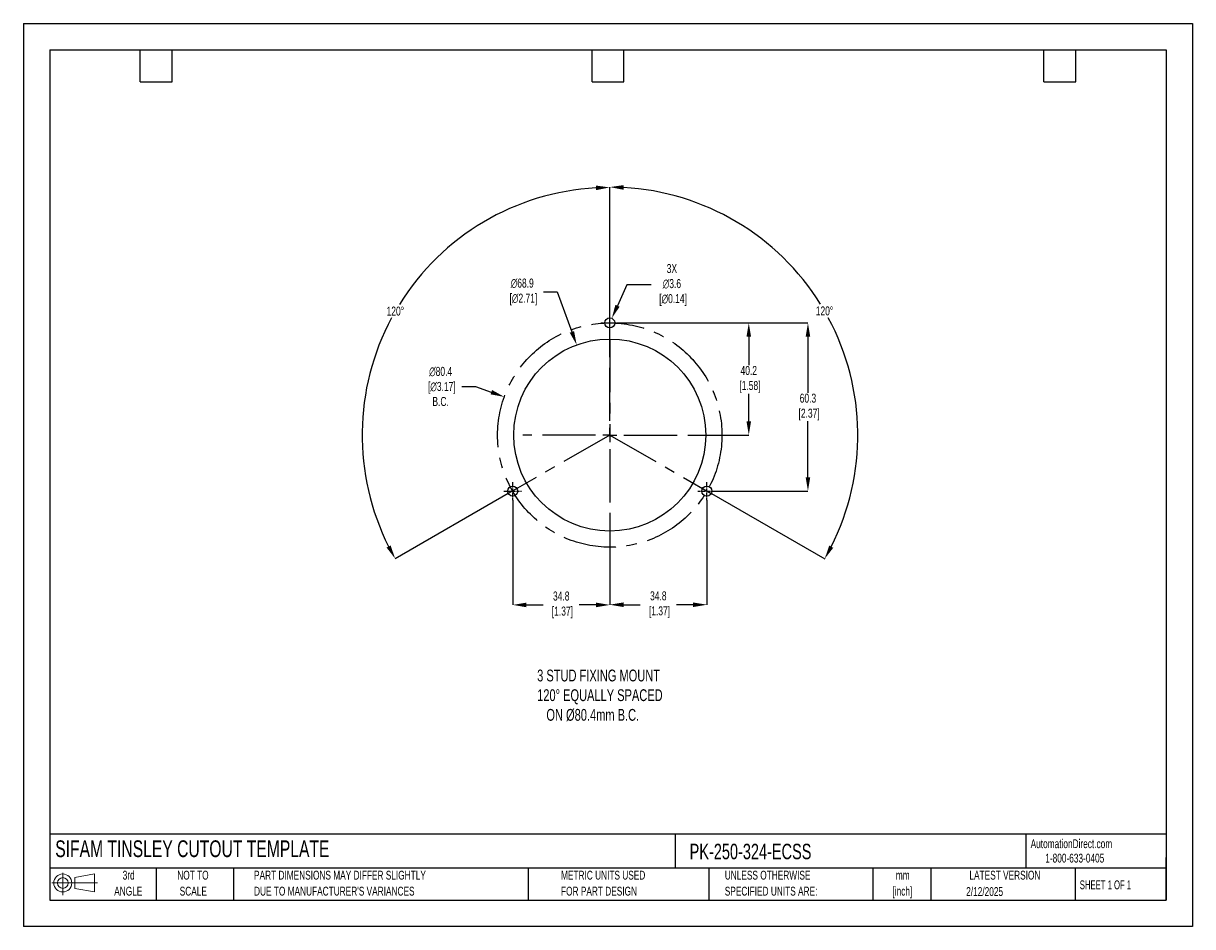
# Model space of a CAD drawing. Header units: millimetres. Extents: x 0 to 419, y 0 to 324.
import ezdxf

# ---------------------------------------------------------------- set-up
doc = ezdxf.new("R2010")
doc.units = ezdxf.units.MM
doc.header["$LTSCALE"] = 1.5
doc.header["$PDSIZE"] = -1
doc.linetypes.add('CENTERX2', pattern=[20.32, 12.7, -2.54, 2.54, -2.54])
for name, color, linetype in [('1', 7, 'Continuous'), ('CENTER', 40, 'CENTERX2'), ('SLD-DEFPOINTS', 7, 'Continuous')]:
    doc.layers.add(name, color=color, linetype=linetype)
doc.layers.add('DIMENSIONS', color=140, linetype='Continuous', lineweight=25)
doc.layers.add('TEXT', color=140, linetype='Continuous', lineweight=25)
doc.styles.add('SLDTEXTSTYLE0', font='TXT', dxfattribs={"width": 0.7})
doc.styles.add('SLDTEXTSTYLE1', font='TXT', dxfattribs={"width": 0.65})
doc.dimstyles.new('SLDDIMSTYLE0', dxfattribs={"dimtxt": 3.237012, "dimasz": 4.953, "dimexe": 0, "dimexo": 0.0625, "dimgap": 0.809253, "dimtad": 0, "dimtih": 1, "dimtoh": 1, "dimrnd": 1e-09, "dimzin": 12, "dimdsep": 46, "dimtxsty": 'SLDTEXTSTYLE0', "dimsah": 1, "dimcen": 0, "dimadec": 0, "dimazin": 3, "dimtfac": 1, "dimtofl": 0, "dimtmove": 0, "dimatfit": 3, "dimfxl": 0, "dimfrac": 2, "dimtolj": 1, "dimtzin": 12, "dimarcsym": 0})

# ---------------------------------------------------------------- blocks, each defined once
blk = doc.blocks.new('Block11')
at = {"color": 7, "linetype": 'Continuous', "lineweight": 18}
for p, q in [((0, 4.32), (16.31, 4.32)), ((3.88, 7.97), (3.88, 0)), ((8.22, 6.25), (15.26, 7.55)), ((8.22, 2.39), (8.22, 6.25)), ((15.26, 7.55), (15.26, 1.1)), ((8.22, 2.39), (15.26, 1.1))]:
    blk.add_line(p, q, dxfattribs=at)
for radius in [3.23, 1.93]:
    blk.add_circle((3.88, 4.32), radius, dxfattribs=at)
blk = doc.blocks.new('Block12')
at = {"layer": 'SLD-DEFPOINTS'}
blk.add_blockref('Block11', (0, 0), dxfattribs=at)
blk = doc.blocks.new('SW_NOTE_0_1')
at = {"layer": 'TEXT', "color": 0, "linetype": 'CENTERX2', "lineweight": 18, "char_height": 3.175, "attachment_point": 2, "style": 'SLDTEXTSTYLE0'}
for s, insert in [('mm', (4.27, 4.09)), ('[inch]', (4.14, -1.64))]:
    blk.add_mtext(s, dxfattribs=dict(at, insert=insert))
blk = doc.blocks.new('SW_NOTE_0_2')
at = {"layer": 'TEXT', "color": 0, "linetype": 'CENTERX2', "lineweight": 18, "char_height": 3.175, "attachment_point": 1, "style": 'SLDTEXTSTYLE0'}
for s, insert in [('UNLESS OTHERWISE', (0, 4.09)), ('SPECIFIED UNITS ARE:', (0, -1.64))]:
    blk.add_mtext(s, dxfattribs=dict(at, insert=insert))
blk = doc.blocks.new('SW_NOTE_0_3')
at = {"layer": 'TEXT', "color": 0, "linetype": 'CENTERX2', "lineweight": 18, "char_height": 3.175, "attachment_point": 1, "style": 'SLDTEXTSTYLE0'}
for s, insert in [('PART DIMENSIONS MAY DIFFER SLIGHTLY', (0, 4.09)), ("DUE TO MANUFACTURER'S VARIANCES", (0, -1.64))]:
    blk.add_mtext(s, dxfattribs=dict(at, insert=insert))
blk = doc.blocks.new('SW_NOTE_0_4')
at = {"layer": 'TEXT', "color": 0, "linetype": 'CENTERX2', "lineweight": 18, "char_height": 3.175, "attachment_point": 2, "style": 'SLDTEXTSTYLE0'}
for s, insert in [('NOT TO', (7.89, 4.09)), ('SCALE', (8.03, -1.64))]:
    blk.add_mtext(s, dxfattribs=dict(at, insert=insert))
blk = doc.blocks.new('SW_NOTE_0_5')
at = {"layer": 'TEXT', "color": 0, "linetype": 'CENTERX2', "lineweight": 18, "char_height": 3.175, "attachment_point": 2, "style": 'SLDTEXTSTYLE0'}
for s, insert in [('3rd', (3.47, 4.09)), ('ANGLE', (3.33, -1.64))]:
    blk.add_mtext(s, dxfattribs=dict(at, insert=insert))
blk = doc.blocks.new('SW_NOTE_0_6')
at = {"layer": 'TEXT', "color": 0, "linetype": 'CENTERX2', "lineweight": 18, "char_height": 3.175, "attachment_point": 1, "style": 'SLDTEXTSTYLE0'}
for s, insert in [('METRIC UNITS USED', (0, 4.09)), ('FOR PART DESIGN', (0, -1.64))]:
    blk.add_mtext(s, dxfattribs=dict(at, insert=insert))
blk = doc.blocks.new('SW_CENTERMARKSYMBOL_0')
at = {"layer": 'CENTER', "color": 0}
for p, q in [((0, 5.08), (0, 31.2)), ((-5.08, 0), (-31.2, 0)), ((0, 0), (-2.54, 0)), ((0, 0), (0, 2.54)), ((0, 0), (0, -2.54)), ((0, 0), (2.54, 0)), ((5.08, 0), (31.2, 0)), ((0, -5.08), (0, -31.2))]:
    blk.add_line(p, q, dxfattribs=at)
blk = doc.blocks.new('*D23')
at = {"layer": 'Defpoints', "color": 0}
for p in [(213.38, 216.45), (248.18, 156.15), (281.22, 156.15)]:
    blk.add_point(p, dxfattribs=at)
at = {"layer": 'DIMENSIONS', "color": 0, "lineweight": -2}
for p, q in [((213.44, 216.45), (281.22, 216.45)), ((281.22, 211.5), (281.22, 191.43)), ((281.22, 161.11), (281.22, 181.18)), ((248.24, 156.15), (281.22, 156.15))]:
    blk.add_line(p, q, dxfattribs=at)
at = {"layer": 'DIMENSIONS', "color": 0}
for points in [[(280.4, 211.5), (282.05, 211.5), (281.22, 216.45)], [(280.4, 161.11), (282.05, 161.11), (281.22, 156.15)]]:
    blk.add_solid(points, dxfattribs=at)
at = {"layer": 'DIMENSIONS', "color": 0, "insert": (281.22, 186.3), "char_height": 3.237, "attachment_point": 5, "style": 'SLDTEXTSTYLE0'}
blk.add_mtext('\\A1;60.3\\P [2.37]', dxfattribs=at)
blk = doc.blocks.new('*D24')
at = {"layer": 'Defpoints', "color": 0}
for p in [(213.38, 216.45), (241.38, 176.25), (260.01, 176.25)]:
    blk.add_point(p, dxfattribs=at)
at = {"layer": 'DIMENSIONS', "color": 0, "lineweight": -2}
for p, q in [((213.44, 216.45), (248.45, 216.45)), ((251.49, 216.45), (260.01, 216.45)), ((260.01, 211.5), (260.01, 201.34)), ((260.01, 181.21), (260.01, 191.09)), ((241.44, 176.25), (260.01, 176.25))]:
    blk.add_line(p, q, dxfattribs=at)
at = {"layer": 'DIMENSIONS', "color": 0}
for points in [[(259.19, 211.5), (260.84, 211.5), (260.01, 216.45)], [(259.19, 181.21), (260.84, 181.21), (260.01, 176.25)]]:
    blk.add_solid(points, dxfattribs=at)
at = {"layer": 'DIMENSIONS', "color": 0, "insert": (260.01, 196.22), "char_height": 3.237, "attachment_point": 5, "style": 'SLDTEXTSTYLE0'}
blk.add_mtext('\\A1;40.2\\P [1.58]', dxfattribs=at)
blk = doc.blocks.new('*D28')
at = {"layer": 'Defpoints', "color": 0}
for p in [(153.14, 244.27), (210.19, 207.25), (210.19, 176.25), (210.19, 176.25), (173.81, 155.29)]:
    blk.add_point(p, dxfattribs=at)
at = {"layer": 'DIMENSIONS', "color": 0, "lineweight": -2}
for p, q in [((210.19, 207.32), (210.19, 265.03)), ((173.75, 155.26), (133.27, 131.93))]:
    blk.add_line(p, q, dxfattribs=at)
for start, end in [(93.1972, 148.1485), (151.7693, 206.7537)]:
    blk.add_arc((210.19, 176.25), 88.77, start, end, dxfattribs=at)
at = {"layer": 'DIMENSIONS', "color": 0}
for points in [[(205.21, 265.71), (205.26, 264.06), (210.19, 265.03)], [(131.64, 136.68), (130.19, 135.9), (133.27, 131.93)]]:
    blk.add_solid(points, dxfattribs=at)
at = {"layer": 'DIMENSIONS', "color": 0, "insert": (133.33, 220.67), "char_height": 3.237, "attachment_point": 5, "style": 'SLDTEXTSTYLE0'}
blk.add_mtext('\\A1;120°', dxfattribs=at)
blk = doc.blocks.new('*D29')
at = {"layer": 'Defpoints', "color": 0}
for p in [(210.19, 207.25), (297.74, 191.74), (210.19, 176.25), (210.19, 176.25), (246.57, 155.29)]:
    blk.add_point(p, dxfattribs=at)
at = {"layer": 'DIMENSIONS', "color": 0, "lineweight": -2}
for p, q in [((210.19, 207.32), (210.19, 265.16)), ((246.62, 155.26), (287.22, 131.87))]:
    blk.add_line(p, q, dxfattribs=at)
for start, end in [(31.8486, 86.8077), (333.2414, 28.2334)]:
    blk.add_arc((210.19, 176.25), 88.91, start, end, dxfattribs=at)
at = {"layer": 'DIMENSIONS', "color": 0}
for points in [[(215.11, 264.2), (215.16, 265.85), (210.19, 265.16)], [(290.3, 135.83), (288.85, 136.62), (287.22, 131.87)]]:
    blk.add_solid(points, dxfattribs=at)
at = {"layer": 'DIMENSIONS', "color": 0, "insert": (287.16, 220.74), "char_height": 3.237, "attachment_point": 5, "style": 'SLDTEXTSTYLE0'}
blk.add_mtext('\\A1;120°', dxfattribs=at)
blk = doc.blocks.new('*D31')
at = {"layer": 'Defpoints', "color": 0}
for p in [(198.33, 208.57), (222.04, 143.93)]:
    blk.add_point(p, dxfattribs=at)
at = {"layer": 'DIMENSIONS', "color": 0, "lineweight": -2}
for p, q in [((186.42, 227.55), (191.37, 227.55)), ((191.37, 227.55), (196.63, 213.22))]:
    blk.add_line(p, q, dxfattribs=at)
at = {"layer": 'DIMENSIONS', "color": 0}
blk.add_solid([(197.4, 213.51), (195.85, 212.94), (198.33, 208.57)], dxfattribs=at)
at = {"layer": 'DIMENSIONS', "color": 0, "insert": (178.81, 227.55), "char_height": 3.237, "attachment_point": 5, "style": 'SLDTEXTSTYLE0'}
blk.add_mtext('\\A1;∅68.9\\P [∅2.71]', dxfattribs=at)
blk = doc.blocks.new('*D32')
at = {"layer": 'Defpoints', "color": 0}
for p in [(210.92, 218.1), (209.45, 214.81)]:
    blk.add_point(p, dxfattribs=at)
at = {"layer": 'DIMENSIONS', "color": 0, "lineweight": -2}
for p, q in [((216.32, 230.08), (212.96, 222.61)), ((225.05, 230.08), (216.32, 230.08))]:
    blk.add_line(p, q, dxfattribs=at)
at = {"layer": 'DIMENSIONS', "color": 0}
blk.add_solid([(212.2, 222.95), (213.71, 222.27), (210.92, 218.1)], dxfattribs=at)
at = {"layer": 'DIMENSIONS', "color": 0, "insert": (232.46, 230.08), "char_height": 3.237, "attachment_point": 5, "style": 'SLDTEXTSTYLE0'}
blk.add_mtext('\\A1;3X\\P∅3.6\\P [∅0.14]', dxfattribs=at)
blk = doc.blocks.new('*D33')
at = {"layer": 'Defpoints', "color": 0}
for p in [(172.39, 189.94), (247.98, 162.57)]:
    blk.add_point(p, dxfattribs=at)
at = {"layer": 'DIMENSIONS', "color": 0, "lineweight": -2}
for p, q in [((157.17, 193.66), (162.12, 193.66)), ((162.12, 193.66), (167.73, 191.63))]:
    blk.add_line(p, q, dxfattribs=at)
at = {"layer": 'DIMENSIONS', "color": 0}
blk.add_solid([(168.01, 192.4), (167.45, 190.85), (172.39, 189.94)], dxfattribs=at)
at = {"layer": 'DIMENSIONS', "color": 0, "insert": (149.56, 193.66), "char_height": 3.237, "attachment_point": 5, "style": 'SLDTEXTSTYLE0'}
blk.add_mtext('\\A1;∅80.4\\P [∅3.17]\\PB.C.', dxfattribs=at)
blk = doc.blocks.new('*D35')
at = {"layer": 'Defpoints', "color": 0}
for p in [(244.99, 152.96), (210.19, 145.06), (210.19, 115.42)]:
    blk.add_point(p, dxfattribs=at)
at = {"layer": 'DIMENSIONS', "color": 0, "lineweight": -2}
for p, q in [((244.99, 152.9), (244.99, 115.42)), ((210.19, 145), (210.19, 115.42)), ((215.14, 115.42), (221.11, 115.42)), ((240.03, 115.42), (234.06, 115.42))]:
    blk.add_line(p, q, dxfattribs=at)
at = {"layer": 'DIMENSIONS', "color": 0}
for points in [[(215.14, 116.24), (215.14, 114.59), (210.19, 115.42)], [(240.03, 116.24), (240.03, 114.59), (244.99, 115.42)]]:
    blk.add_solid(points, dxfattribs=at)
at = {"layer": 'DIMENSIONS', "color": 0, "insert": (227.59, 115.42), "char_height": 3.237, "attachment_point": 5, "style": 'SLDTEXTSTYLE0'}
blk.add_mtext('\\A1;34.8\\P [1.37]', dxfattribs=at)
blk = doc.blocks.new('*D36')
at = {"layer": 'Defpoints', "color": 0}
for p in [(175.39, 152.96), (210.19, 145.06), (210.19, 115.35)]:
    blk.add_point(p, dxfattribs=at)
at = {"layer": 'DIMENSIONS', "color": 0, "lineweight": -2}
for p, q in [((175.39, 152.9), (175.39, 115.35)), ((210.19, 145), (210.19, 115.35)), ((180.34, 115.35), (186.31, 115.35)), ((205.23, 115.35), (199.26, 115.35))]:
    blk.add_line(p, q, dxfattribs=at)
at = {"layer": 'DIMENSIONS', "color": 0}
for points in [[(180.34, 116.17), (180.34, 114.52), (175.39, 115.35)], [(205.23, 116.17), (205.23, 114.52), (210.19, 115.35)]]:
    blk.add_solid(points, dxfattribs=at)
at = {"layer": 'DIMENSIONS', "color": 0, "insert": (192.79, 115.35), "char_height": 3.237, "attachment_point": 5, "style": 'SLDTEXTSTYLE0'}
blk.add_mtext('\\A1;34.8\\P [1.37]', dxfattribs=at)

msp = doc.modelspace()

# ---------------------------------------------------------------- linework, layer by layer
at = {"color": 7, "linetype": 'Continuous'}
for p, q in [((0.004, 323.854), (0.004, 0.004)), ((0.004, 323.854), (419.104, 323.854)), ((419.104, 323.854), (419.104, 0.004)), ((419.104, 0.004), (0.004, 0.004))]:
    msp.add_line(p, q, dxfattribs=at)
at = {"layer": '1', "color": 1, "linetype": 'Continuous'}
for centre, radius in [((210.185, 216.454), 1.8), ((210.185, 176.254), 34.425), ((175.385, 156.154), 1.8), ((244.985, 156.154), 1.8)]:
    msp.add_circle(centre, radius, dxfattribs=at)
at = {"layer": 'CENTER', "ltscale": 0.05}
for p, q in [((210.185, 213.264), (210.185, 219.644)), ((206.995, 216.454), (213.375, 216.454)), ((175.385, 152.964), (175.385, 159.344)), ((244.985, 152.964), (244.985, 159.344)), ((172.195, 156.154), (178.575, 156.154)), ((241.795, 156.154), (248.175, 156.154))]:
    msp.add_line(p, q, dxfattribs=at)
at = {"layer": 'CENTER'}
for p, q in [((210.185, 210.679), (210.185, 176.254)), ((210.185, 176.254), (173.805, 155.291)), ((210.185, 176.254), (246.565, 155.291))]:
    msp.add_line(p, q, dxfattribs=at)
msp.add_circle((210.185, 176.254), 40.2, dxfattribs=at)
at = {"layer": 'TEXT'}
for p, q in [((9.525, 314.325), (409.575, 314.325)), ((9.525, 314.325), (9.525, 9.525)), ((41.91, 302.895), (41.91, 314.325)), ((53.34, 302.895), (53.34, 314.325)), ((203.835, 302.895), (203.835, 314.325)), ((215.265, 302.895), (215.265, 314.325)), ((365.76, 302.895), (365.76, 314.325)), ((377.19, 302.895), (377.19, 314.325)), ((409.575, 314.325), (409.575, 9.525)), ((41.91, 302.895), (53.34, 302.895)), ((203.835, 302.895), (215.265, 302.895)), ((365.76, 302.895), (377.19, 302.895)), ((409.575, 33.189), (9.525, 33.189)), ((233.638, 33.189), (233.638, 20.955)), ((359.363, 33.189), (359.363, 20.955)), ((409.575, 9.525), (409.575, 24.765)), ((409.575, 20.955), (9.525, 20.955)), ((47.625, 20.955), (47.625, 9.525)), ((75.317, 20.955), (75.317, 9.525)), ((180.97, 20.955), (180.97, 9.525)), ((245.67, 20.955), (245.67, 9.525)), ((304.536, 20.955), (304.536, 9.525)), ((325.218, 20.955), (325.218, 9.525)), ((377.023, 20.955), (377.023, 9.525)), ((9.525, 9.525), (409.575, 9.525))]:
    msp.add_line(p, q, dxfattribs=at)

# ---------------------------------------------------------------- block references
at = {"layer": 'CENTER'}
msp.add_blockref('SW_CENTERMARKSYMBOL_0', (210.185, 176.254), dxfattribs=at)
at = {"layer": 'SLD-DEFPOINTS'}
msp.add_blockref('Block12', (10.257, 11.331), dxfattribs=at)
at = {"layer": 'TEXT', "linetype": 'CENTERX2', "lineweight": 18}
for name, p in [('SW_NOTE_0_5', (34.271, 15.953)), ('SW_NOTE_0_4', (52.886, 15.953)), ('SW_NOTE_0_3', (82.679, 15.953)), ('SW_NOTE_0_6', (192.718, 15.953)), ('SW_NOTE_0_2', (251.412, 15.953)), ('SW_NOTE_0_1', (310.929, 15.949))]:
    msp.add_blockref(name, p, dxfattribs=at)

# ---------------------------------------------------------------- texts
at = {"layer": 'DIMENSIONS', "insert": (184.165, 92.16), "char_height": 4.23333, "attachment_point": 1, "style": 'SLDTEXTSTYLE0'}
msp.add_mtext_dynamic_manual_height_columns('3 STUD FIXING MOUNT\\P120%%D EQUALLY SPACED\\P   ON %%C80.4mm B.C.', width=99.50754, gutter_width=21.167, heights=[0], dxfattribs=at)
at = {"layer": 'TEXT', "linetype": 'CENTERX2', "lineweight": 25, "attachment_point": 1, "style": 'SLDTEXTSTYLE0'}
for s, insert, char_height in [('SIFAM TINSLEY CUTOUT TEMPLATE', (11.42, 30.931), 6), ('PK-250-324-ECSS', (238.812, 29.714), 5.55625)]:
    msp.add_mtext(s, dxfattribs=dict(at, insert=insert, char_height=char_height))
at = {"layer": 'TEXT', "linetype": 'CENTERX2', "lineweight": 18, "char_height": 3.175}
for s, insert, attachment_point, style in [('AutomationDirect.com', (361.042, 31.315), 1, 'SLDTEXTSTYLE0'), ('1-800-633-0405', (366.287, 26.156), 1, 'SLDTEXTSTYLE0'), ('LATEST VERSION', (351.828, 20.046), 2, 'SLDTEXTSTYLE0'), ('2/12/2025', (344.552, 14.161), 2, 'SLDTEXTSTYLE0'), ('SHEET 1 OF 1', (378.662, 16.577), 1, 'SLDTEXTSTYLE1')]:
    msp.add_mtext(s, dxfattribs=dict(at, insert=insert, attachment_point=attachment_point, style=style))

# ---------------------------------------------------------------- dimensions: what is measured, and where the dimension line sits
at = {"layer": 'DIMENSIONS'}
for base, line1, picture, middle in [((153.144, 244.273), ((210.185, 176.254), (173.805, 155.291)), '*D28', (133.326, 220.673)), ((297.735, 191.743), ((210.185, 176.254), (246.565, 155.291)), '*D29', (287.164, 220.742))]:
    dim = msp.add_angular_dim_2l(base=base, line1=line1, line2=((210.185, 207.254), (210.185, 176.254)), dimstyle='SLDDIMSTYLE0', dxfattribs=at)
    dim.commit()
    dim.dimension.update_dxf_attribs({"geometry": picture, "text_midpoint": middle})
for p1, p2, text, picture, middle in [((209.446, 214.813), (210.924, 218.095), '3X\\P<>\\P[]', '*D32', (232.465, 230.075)), ((247.983, 162.566), (172.388, 189.942), '<>\\P[]\\PB.C.', '*D33', (149.564, 193.659))]:
    dim = msp.add_diameter_dim_2p(p1=p1, p2=p2, text=text, dimstyle='SLDDIMSTYLE0', dxfattribs=at)
    dim.commit()
    dim.dimension.update_dxf_attribs({"geometry": picture, "text_midpoint": middle, "dimtype": 163})
dim = msp.add_diameter_dim_2p(p1=(222.0381, 143.9338), p2=(198.3325, 208.5741), text='<>\\P[]', dimstyle='SLDDIMSTYLE0', override={"dimdec": 1}, dxfattribs=at)
dim.commit()
dim.dimension.update_dxf_attribs({"geometry": '*D31', "text_midpoint": (178.8119, 227.5543), "dimtype": 163})
dim = msp.add_linear_dim(base=(281.221, 156.154), p1=(213.375, 216.454), p2=(248.175, 156.154), angle=90, text='<>\\P[]', dimstyle='SLDDIMSTYLE0', dxfattribs=at)
dim.commit()
dim.dimension.update_dxf_attribs({"geometry": '*D23', "text_midpoint": (281.221, 186.304)})
dim = msp.add_linear_dim(base=(260.013, 176.254), p1=(213.375, 216.454), p2=(241.381, 176.254), angle=90, text='<>\\P[]', dimstyle='SLDDIMSTYLE0', override={"dimdec": 1, "dimzin": 4}, dxfattribs=at)
dim.commit()
dim.dimension.update_dxf_attribs({"geometry": '*D24', "text_midpoint": (260.013, 196.215), "dimtype": 160})
for base, p1, picture, middle in [((210.185, 115.349), (175.385, 152.964), '*D36', (192.785, 115.349)), ((210.185, 115.416), (244.985, 152.964), '*D35', (227.585, 115.416))]:
    dim = msp.add_linear_dim(base=base, p1=p1, p2=(210.185, 145.058), text='<>\\P[]', dimstyle='SLDDIMSTYLE0', dxfattribs=at)
    dim.commit()
    dim.dimension.update_dxf_attribs({"geometry": picture, "text_midpoint": middle})

doc.saveas('drawing.dxf')
